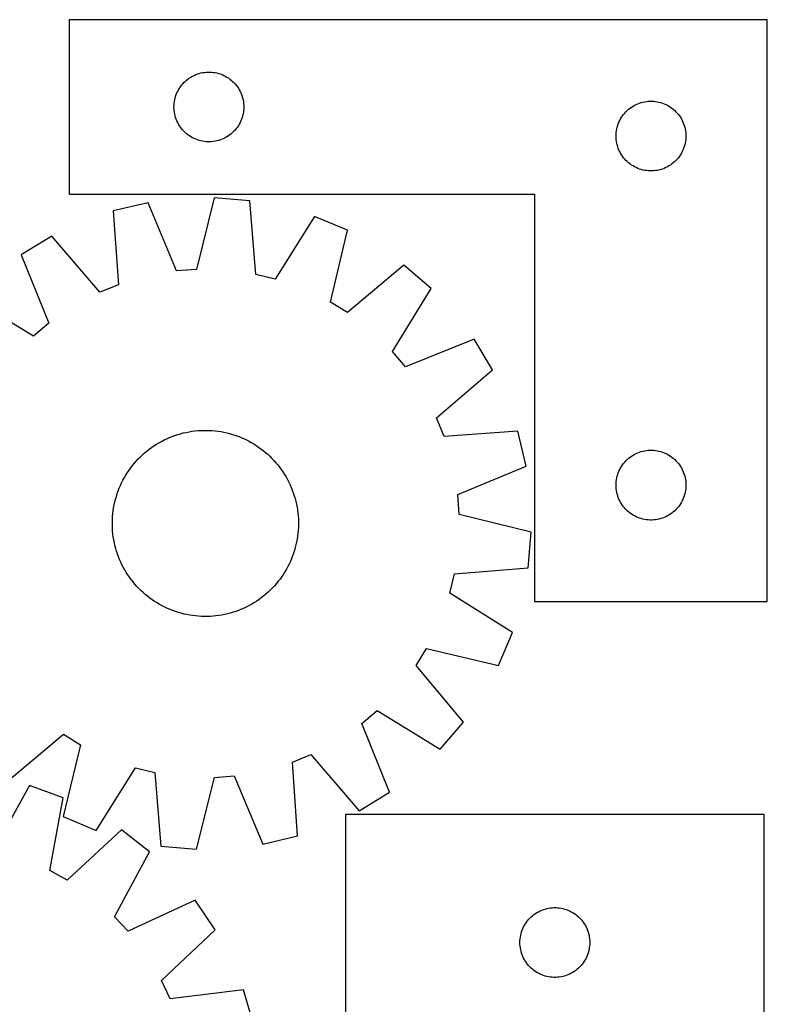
# Model space of a CAD drawing. Header units: millimetres. Extents: x 7 to 1493, y 7 to 2993.
# Tile 12 of 12: x 1172 to 1493, y 2570 to 2993. Entities that reach past the tile are written whole.
import ezdxf

# ---------------------------------------------------------------- set-up
doc = ezdxf.new("R2010")
doc.units = ezdxf.units.MM
doc.layers.add('CUT', color=7, linetype='CONTINUOUS', true_color=0x000000)

msp = doc.modelspace()

# ---------------------------------------------------------------- linework, layer by layer
at = {"layer": 'CUT'}
for p, q in [((1493.443446, 2993.459508), (1193.443446, 2993.459508)), ((1193.443446, 2993.459508), (1193.443446, 2918.459508)), ((1493.443446, 2743.459508), (1493.443446, 2993.459508)), ((1248.515311, 2970.126847), (1249.251162, 2970.361756)), ((1249.251162, 2970.361756), (1249.99813, 2970.558474)), ((1249.99813, 2970.558474), (1250.754235, 2970.716477)), ((1250.754235, 2970.716477), (1251.517471, 2970.835348)), ((1251.517471, 2970.835348), (1252.285815, 2970.914771)), ((1252.285815, 2970.914771), (1253.057228, 2970.954535)), ((1253.057228, 2970.954535), (1253.829665, 2970.954535)), ((1253.829665, 2970.954535), (1254.601078, 2970.914771)), ((1254.601078, 2970.914771), (1255.369422, 2970.835348)), ((1255.369422, 2970.835348), (1256.132658, 2970.716477)), ((1256.132658, 2970.716477), (1256.888763, 2970.558474)), ((1256.888763, 2970.558474), (1257.635731, 2970.361756)), ((1257.635731, 2970.361756), (1258.371582, 2970.126847)), ((1242.176468, 2965.86179), (1242.701164, 2966.428671)), ((1242.701164, 2966.428671), (1243.254346, 2966.967789)), ((1243.254346, 2966.967789), (1243.834549, 2967.477715)), ((1243.834549, 2967.477715), (1244.440232, 2967.957097)), ((1244.440232, 2967.957097), (1245.069791, 2968.404663)), ((1245.069791, 2968.404663), (1245.721554, 2968.819228)), ((1245.721554, 2968.819228), (1246.393795, 2969.19969)), ((1246.393795, 2969.19969), (1247.084731, 2969.545042)), ((1247.084731, 2969.545042), (1247.792528, 2969.854368)), ((1247.792528, 2969.854368), (1248.515311, 2970.126847)), ((1258.371582, 2970.126847), (1259.094365, 2969.854368)), ((1259.094365, 2969.854368), (1259.802162, 2969.545042)), ((1259.802162, 2969.545042), (1260.493098, 2969.19969)), ((1260.493098, 2969.19969), (1261.165339, 2968.819228)), ((1261.165339, 2968.819228), (1261.817102, 2968.404663)), ((1261.817102, 2968.404663), (1262.446661, 2967.957097)), ((1262.446661, 2967.957097), (1263.052344, 2967.477715)), ((1263.052344, 2967.477715), (1263.632547, 2966.967789)), ((1263.632547, 2966.967789), (1264.185729, 2966.428671)), ((1264.185729, 2966.428671), (1264.710425, 2965.86179)), ((1239.407694, 2961.25079), (1239.698693, 2961.966317)), ((1239.698693, 2961.966317), (1240.02614, 2962.665915)), ((1240.02614, 2962.665915), (1240.389168, 2963.347729)), ((1240.389168, 2963.347729), (1240.786813, 2964.009951)), ((1240.786813, 2964.009951), (1241.218021, 2964.650825)), ((1241.218021, 2964.650825), (1241.681649, 2965.26865)), ((1241.681649, 2965.26865), (1242.176468, 2965.86179)), ((1264.710425, 2965.86179), (1265.205244, 2965.26865)), ((1265.205244, 2965.26865), (1265.668872, 2964.650825)), ((1265.668872, 2964.650825), (1266.10008, 2964.009951)), ((1266.10008, 2964.009951), (1266.497725, 2963.347729)), ((1266.497725, 2963.347729), (1266.860753, 2962.665915)), ((1266.860753, 2962.665915), (1267.1882, 2961.966317)), ((1267.1882, 2961.966317), (1267.479199, 2961.25079)), ((1238.522948, 2957.501823), (1238.622128, 2958.267867)), ((1238.622128, 2958.267867), (1238.760611, 2959.027789)), ((1238.760611, 2959.027789), (1238.938031, 2959.779575)), ((1238.938031, 2959.779575), (1239.153916, 2960.521231)), ((1239.153916, 2960.521231), (1239.407694, 2961.25079)), ((1267.479199, 2961.25079), (1267.732977, 2960.521231)), ((1267.732977, 2960.521231), (1267.948862, 2959.779575)), ((1267.948862, 2959.779575), (1268.126282, 2959.027789)), ((1268.126282, 2959.027789), (1268.264765, 2958.267867)), ((1268.264765, 2958.267867), (1268.363945, 2957.501823)), ((1437.792528, 2957.354368), (1438.515311, 2957.626847)), ((1438.515311, 2957.626847), (1439.251162, 2957.861756)), ((1439.251162, 2957.861756), (1439.99813, 2958.058474)), ((1439.99813, 2958.058474), (1440.754235, 2958.216477)), ((1440.754235, 2958.216477), (1441.517471, 2958.335348)), ((1441.517471, 2958.335348), (1442.285815, 2958.414771)), ((1442.285815, 2958.414771), (1443.057228, 2958.454535)), ((1443.057228, 2958.454535), (1443.829665, 2958.454535)), ((1443.829665, 2958.454535), (1444.601078, 2958.414771)), ((1444.601078, 2958.414771), (1445.369422, 2958.335348)), ((1445.369422, 2958.335348), (1446.132658, 2958.216477)), ((1446.132658, 2958.216477), (1446.888763, 2958.058474)), ((1446.888763, 2958.058474), (1447.635731, 2957.861756)), ((1447.635731, 2957.861756), (1448.371582, 2957.626847)), ((1448.371582, 2957.626847), (1449.094365, 2957.354368)), ((1238.443446, 2955.959508), (1238.463335, 2956.73169)), ((1238.463335, 2955.187327), (1238.443446, 2955.959508)), ((1238.463335, 2956.73169), (1238.522948, 2957.501823)), ((1238.522948, 2954.417193), (1238.463335, 2955.187327)), ((1238.622128, 2953.65115), (1238.522948, 2954.417193)), ((1238.760611, 2952.891227), (1238.622128, 2953.65115)), ((1268.264765, 2953.65115), (1268.126282, 2952.891227)), ((1268.363945, 2954.417193), (1268.264765, 2953.65115)), ((1268.363945, 2957.501823), (1268.423558, 2956.73169)), ((1268.423558, 2955.187327), (1268.363945, 2954.417193)), ((1268.423558, 2956.73169), (1268.443446, 2955.959508)), ((1268.443446, 2955.959508), (1268.423558, 2955.187327)), ((1431.681649, 2952.76865), (1432.176468, 2953.36179)), ((1432.176468, 2953.36179), (1432.701164, 2953.928671)), ((1432.701164, 2953.928671), (1433.254346, 2954.467789)), ((1433.254346, 2954.467789), (1433.834549, 2954.977715)), ((1433.834549, 2954.977715), (1434.440232, 2955.457097)), ((1434.440232, 2955.457097), (1435.069791, 2955.904663)), ((1435.069791, 2955.904663), (1435.721554, 2956.319228)), ((1435.721554, 2956.319228), (1436.393795, 2956.69969)), ((1436.393795, 2956.69969), (1437.084731, 2957.045042)), ((1437.084731, 2957.045042), (1437.792528, 2957.354368)), ((1449.094365, 2957.354368), (1449.802162, 2957.045042)), ((1449.802162, 2957.045042), (1450.493098, 2956.69969)), ((1450.493098, 2956.69969), (1451.165339, 2956.319228)), ((1451.165339, 2956.319228), (1451.817102, 2955.904663)), ((1451.817102, 2955.904663), (1452.446661, 2955.457097)), ((1452.446661, 2955.457097), (1453.052344, 2954.977715)), ((1453.052344, 2954.977715), (1453.632547, 2954.467789)), ((1453.632547, 2954.467789), (1454.185729, 2953.928671)), ((1454.185729, 2953.928671), (1454.710425, 2953.36179)), ((1454.710425, 2953.36179), (1455.205244, 2952.76865)), ((1238.938031, 2952.139441), (1238.760611, 2952.891227)), ((1239.153916, 2951.397786), (1238.938031, 2952.139441)), ((1239.407694, 2950.668227), (1239.153916, 2951.397786)), ((1239.698693, 2949.9527), (1239.407694, 2950.668227)), ((1240.02614, 2949.253101), (1239.698693, 2949.9527)), ((1240.389168, 2948.571287), (1240.02614, 2949.253101)), ((1266.860753, 2949.253101), (1266.497725, 2948.571287)), ((1267.1882, 2949.9527), (1266.860753, 2949.253101)), ((1267.479199, 2950.668227), (1267.1882, 2949.9527)), ((1267.732977, 2951.397786), (1267.479199, 2950.668227)), ((1267.948862, 2952.139441), (1267.732977, 2951.397786)), ((1268.126282, 2952.891227), (1267.948862, 2952.139441)), ((1429.407694, 2948.75079), (1429.698693, 2949.466317)), ((1429.698693, 2949.466317), (1430.02614, 2950.165915)), ((1430.02614, 2950.165915), (1430.389168, 2950.847729)), ((1430.389168, 2950.847729), (1430.786813, 2951.509951)), ((1430.786813, 2951.509951), (1431.218021, 2952.150825)), ((1431.218021, 2952.150825), (1431.681649, 2952.76865)), ((1455.205244, 2952.76865), (1455.668872, 2952.150825)), ((1455.668872, 2952.150825), (1456.10008, 2951.509951)), ((1456.10008, 2951.509951), (1456.497725, 2950.847729)), ((1456.497725, 2950.847729), (1456.860753, 2950.165915)), ((1456.860753, 2950.165915), (1457.1882, 2949.466317)), ((1457.1882, 2949.466317), (1457.479199, 2948.75079)), ((1240.786813, 2947.909065), (1240.389168, 2948.571287)), ((1241.218021, 2947.268192), (1240.786813, 2947.909065)), ((1241.681649, 2946.650366), (1241.218021, 2947.268192)), ((1242.176468, 2946.057226), (1241.681649, 2946.650366)), ((1242.701164, 2945.490346), (1242.176468, 2946.057226)), ((1243.254346, 2944.951228), (1242.701164, 2945.490346)), ((1243.834549, 2944.441302), (1243.254346, 2944.951228)), ((1263.632547, 2944.951228), (1263.052344, 2944.441302)), ((1264.185729, 2945.490346), (1263.632547, 2944.951228)), ((1264.710425, 2946.057226), (1264.185729, 2945.490346)), ((1265.205244, 2946.650366), (1264.710425, 2946.057226)), ((1265.668872, 2947.268192), (1265.205244, 2946.650366)), ((1266.10008, 2947.909065), (1265.668872, 2947.268192)), ((1266.497725, 2948.571287), (1266.10008, 2947.909065)), ((1428.463335, 2944.23169), (1428.522948, 2945.001823)), ((1428.522948, 2945.001823), (1428.622128, 2945.767867)), ((1428.622128, 2945.767867), (1428.760611, 2946.527789)), ((1428.760611, 2946.527789), (1428.938031, 2947.279575)), ((1428.938031, 2947.279575), (1429.153916, 2948.021231)), ((1429.153916, 2948.021231), (1429.407694, 2948.75079)), ((1457.479199, 2948.75079), (1457.732977, 2948.021231)), ((1457.732977, 2948.021231), (1457.948862, 2947.279575)), ((1457.948862, 2947.279575), (1458.126282, 2946.527789)), ((1458.126282, 2946.527789), (1458.264765, 2945.767867)), ((1458.264765, 2945.767867), (1458.363945, 2945.001823)), ((1458.363945, 2945.001823), (1458.423558, 2944.23169)), ((1244.440232, 2943.96192), (1243.834549, 2944.441302)), ((1245.069791, 2943.514353), (1244.440232, 2943.96192)), ((1245.721554, 2943.099789), (1245.069791, 2943.514353)), ((1246.393795, 2942.719326), (1245.721554, 2943.099789)), ((1247.084731, 2942.373974), (1246.393795, 2942.719326)), ((1247.792528, 2942.064649), (1247.084731, 2942.373974)), ((1248.515311, 2941.79217), (1247.792528, 2942.064649)), ((1249.251162, 2941.55726), (1248.515311, 2941.79217)), ((1249.99813, 2941.360543), (1249.251162, 2941.55726)), ((1250.754235, 2941.202539), (1249.99813, 2941.360543)), ((1251.517471, 2941.083668), (1250.754235, 2941.202539)), ((1252.285815, 2941.004245), (1251.517471, 2941.083668)), ((1253.057228, 2940.964481), (1252.285815, 2941.004245)), ((1253.829665, 2940.964481), (1253.057228, 2940.964481)), ((1254.601078, 2941.004245), (1253.829665, 2940.964481)), ((1255.369422, 2941.083668), (1254.601078, 2941.004245)), ((1256.132658, 2941.202539), (1255.369422, 2941.083668)), ((1256.888763, 2941.360543), (1256.132658, 2941.202539)), ((1257.635731, 2941.55726), (1256.888763, 2941.360543)), ((1258.371582, 2941.79217), (1257.635731, 2941.55726)), ((1259.094365, 2942.064649), (1258.371582, 2941.79217)), ((1259.802162, 2942.373974), (1259.094365, 2942.064649)), ((1260.493098, 2942.719326), (1259.802162, 2942.373974)), ((1261.165339, 2943.099789), (1260.493098, 2942.719326)), ((1261.817102, 2943.514353), (1261.165339, 2943.099789)), ((1262.446661, 2943.96192), (1261.817102, 2943.514353)), ((1263.052344, 2944.441302), (1262.446661, 2943.96192)), ((1428.443446, 2943.459508), (1428.463335, 2944.23169)), ((1428.463335, 2942.687327), (1428.443446, 2943.459508)), ((1428.522948, 2941.917193), (1428.463335, 2942.687327)), ((1428.622128, 2941.15115), (1428.522948, 2941.917193)), ((1428.760611, 2940.391227), (1428.622128, 2941.15115)), ((1458.264765, 2941.15115), (1458.126282, 2940.391227)), ((1458.363945, 2941.917193), (1458.264765, 2941.15115)), ((1458.423558, 2942.687327), (1458.363945, 2941.917193)), ((1458.423558, 2944.23169), (1458.443446, 2943.459508)), ((1458.443446, 2943.459508), (1458.423558, 2942.687327)), ((1428.938031, 2939.639441), (1428.760611, 2940.391227)), ((1429.153916, 2938.897786), (1428.938031, 2939.639441)), ((1429.407694, 2938.168227), (1429.153916, 2938.897786)), ((1429.698693, 2937.4527), (1429.407694, 2938.168227)), ((1430.02614, 2936.753101), (1429.698693, 2937.4527)), ((1430.389168, 2936.071287), (1430.02614, 2936.753101)), ((1456.860753, 2936.753101), (1456.497725, 2936.071287)), ((1457.1882, 2937.4527), (1456.860753, 2936.753101)), ((1457.479199, 2938.168227), (1457.1882, 2937.4527)), ((1457.732977, 2938.897786), (1457.479199, 2938.168227)), ((1457.948862, 2939.639441), (1457.732977, 2938.897786)), ((1458.126282, 2940.391227), (1457.948862, 2939.639441)), ((1430.786813, 2935.409065), (1430.389168, 2936.071287)), ((1431.218021, 2934.768192), (1430.786813, 2935.409065)), ((1431.681649, 2934.150366), (1431.218021, 2934.768192)), ((1432.176468, 2933.557226), (1431.681649, 2934.150366)), ((1432.701164, 2932.990346), (1432.176468, 2933.557226)), ((1433.254346, 2932.451228), (1432.701164, 2932.990346)), ((1433.834549, 2931.941302), (1433.254346, 2932.451228)), ((1453.632547, 2932.451228), (1453.052344, 2931.941302)), ((1454.185729, 2932.990346), (1453.632547, 2932.451228)), ((1454.710425, 2933.557226), (1454.185729, 2932.990346)), ((1455.205244, 2934.150366), (1454.710425, 2933.557226)), ((1455.668872, 2934.768192), (1455.205244, 2934.150366)), ((1456.10008, 2935.409065), (1455.668872, 2934.768192)), ((1456.497725, 2936.071287), (1456.10008, 2935.409065)), ((1434.440232, 2931.46192), (1433.834549, 2931.941302)), ((1435.069791, 2931.014353), (1434.440232, 2931.46192)), ((1435.721554, 2930.599789), (1435.069791, 2931.014353)), ((1436.393795, 2930.219326), (1435.721554, 2930.599789)), ((1437.084731, 2929.873974), (1436.393795, 2930.219326)), ((1437.792528, 2929.564649), (1437.084731, 2929.873974)), ((1438.515311, 2929.29217), (1437.792528, 2929.564649)), ((1439.251162, 2929.05726), (1438.515311, 2929.29217)), ((1439.99813, 2928.860543), (1439.251162, 2929.05726)), ((1440.754235, 2928.702539), (1439.99813, 2928.860543)), ((1441.517471, 2928.583668), (1440.754235, 2928.702539)), ((1442.285815, 2928.504245), (1441.517471, 2928.583668)), ((1443.057228, 2928.464481), (1442.285815, 2928.504245)), ((1443.829665, 2928.464481), (1443.057228, 2928.464481)), ((1444.601078, 2928.504245), (1443.829665, 2928.464481)), ((1445.369422, 2928.583668), (1444.601078, 2928.504245)), ((1446.132658, 2928.702539), (1445.369422, 2928.583668)), ((1446.888763, 2928.860543), (1446.132658, 2928.702539)), ((1447.635731, 2929.05726), (1446.888763, 2928.860543)), ((1448.371582, 2929.29217), (1447.635731, 2929.05726)), ((1449.094365, 2929.564649), (1448.371582, 2929.29217)), ((1449.802162, 2929.873974), (1449.094365, 2929.564649)), ((1450.493098, 2930.219326), (1449.802162, 2929.873974)), ((1451.165339, 2930.599789), (1450.493098, 2930.219326)), ((1451.817102, 2931.014353), (1451.165339, 2930.599789)), ((1452.446661, 2931.46192), (1451.817102, 2931.014353)), ((1453.052344, 2931.941302), (1452.446661, 2931.46192)), ((1193.443446, 2918.459508), (1393.443446, 2918.459508)), ((1255.75932, 2916.944051), (1248.05943, 2886.127068)), ((1271.093357, 2915.679994), (1255.75932, 2916.944051)), ((1273.642819, 2884.018108), (1271.093357, 2915.679994)), ((1393.443446, 2918.459508), (1393.443446, 2743.459508)), ((1227.300339, 2914.810456), (1212.326188, 2911.274167)), ((1212.326188, 2911.274167), (1214.526129, 2879.586078)), ((1239.509082, 2885.486041), (1227.300339, 2914.810456)), ((1298.818774, 2908.914854), (1281.972772, 2881.985559)), ((1313.011695, 2902.974187), (1298.818774, 2908.914854)), ((1305.652317, 2872.074117), (1313.011695, 2902.974187)), ((1185.919405, 2900.450689), (1172.770914, 2892.460212)), ((1206.592353, 2876.334222), (1185.919405, 2900.450689)), ((1172.770914, 2892.460212), (1184.655341, 2863.002867)), ((1248.05943, 2886.127068), (1239.509082, 2885.486041)), ((1337.28959, 2887.972532), (1312.94648, 2867.56695)), ((1348.952093, 2877.936767), (1337.28959, 2887.972532)), ((1281.972772, 2881.985559), (1273.642819, 2884.018108)), ((1214.526129, 2879.586078), (1206.592353, 2876.334222)), ((1332.404261, 2850.823228), (1348.952093, 2877.936767)), ((1178.11475, 2857.458497), (1151.001211, 2874.006328)), ((1312.94648, 2867.56695), (1305.652317, 2872.074117)), ((1184.655341, 2863.002867), (1178.11475, 2857.458497)), ((1367.405976, 2856.167064), (1337.948632, 2844.282637)), ((1375.396454, 2843.018573), (1367.405976, 2856.167064)), ((1337.948632, 2844.282637), (1332.404261, 2850.823228)), ((1351.279987, 2822.345625), (1375.396454, 2843.018573)), ((1354.531843, 2814.411849), (1351.279987, 2822.345625)), ((1235.330326, 2813.383695), (1236.481485, 2813.887521)), ((1236.481485, 2813.887521), (1237.647901, 2814.35494)), ((1237.647901, 2814.35494), (1238.828423, 2814.78549)), ((1238.828423, 2814.78549), (1240.021887, 2815.178746)), ((1240.021887, 2815.178746), (1241.227115, 2815.534321)), ((1241.227115, 2815.534321), (1242.442916, 2815.851864)), ((1242.442916, 2815.851864), (1243.668092, 2816.13106)), ((1243.668092, 2816.13106), (1244.901433, 2816.371635)), ((1244.901433, 2816.371635), (1246.141723, 2816.573351)), ((1246.141723, 2816.573351), (1247.387736, 2816.736009)), ((1247.387736, 2816.736009), (1248.638244, 2816.859449)), ((1248.638244, 2816.859449), (1249.892012, 2816.943548)), ((1249.892012, 2816.943548), (1251.147803, 2816.988224)), ((1251.147803, 2816.988224), (1252.404377, 2816.993433)), ((1252.404377, 2816.993433), (1253.660495, 2816.959169)), ((1253.660495, 2816.959169), (1254.914918, 2816.885466)), ((1254.914918, 2816.885466), (1256.166406, 2816.772397)), ((1256.166406, 2816.772397), (1257.413724, 2816.620074)), ((1257.413724, 2816.620074), (1258.655643, 2816.428647)), ((1258.655643, 2816.428647), (1259.890937, 2816.198305)), ((1259.890937, 2816.198305), (1261.118385, 2815.929275)), ((1261.118385, 2815.929275), (1262.336777, 2815.621823)), ((1262.336777, 2815.621823), (1263.544911, 2815.276251)), ((1263.544911, 2815.276251), (1264.741594, 2814.892902)), ((1264.741594, 2814.892902), (1265.925645, 2814.472153)), ((1265.925645, 2814.472153), (1267.095896, 2814.01442)), ((1267.095896, 2814.01442), (1268.251192, 2813.520154)), ((1386.219932, 2816.61179), (1354.531843, 2814.411849)), ((1389.756221, 2801.637639), (1386.219932, 2816.61179)), ((1227.792679, 2808.883667), (1228.806208, 2809.626477)), ((1228.806208, 2809.626477), (1229.842569, 2810.337085)), ((1229.842569, 2810.337085), (1230.900739, 2811.014789)), ((1230.900739, 2811.014789), (1231.979674, 2811.658921)), ((1231.979674, 2811.658921), (1233.07831, 2812.268845)), ((1233.07831, 2812.268845), (1234.195561, 2812.843958)), ((1234.195561, 2812.843958), (1235.330326, 2813.383695)), ((1268.251192, 2813.520154), (1269.390392, 2812.989844)), ((1269.390392, 2812.989844), (1270.512373, 2812.424012)), ((1270.512373, 2812.424012), (1271.616027, 2811.823217)), ((1271.616027, 2811.823217), (1272.700265, 2811.188051)), ((1272.700265, 2811.188051), (1273.764017, 2810.519143)), ((1273.764017, 2810.519143), (1274.806233, 2809.817151)), ((1274.806233, 2809.817151), (1275.825885, 2809.082769)), ((1223.101683, 2804.713313), (1223.986532, 2805.605528)), ((1223.986532, 2805.605528), (1224.89897, 2806.46951)), ((1224.89897, 2806.46951), (1225.838096, 2807.304404)), ((1225.838096, 2807.304404), (1226.802983, 2808.109388)), ((1226.802983, 2808.109388), (1227.792679, 2808.883667)), ((1275.825885, 2809.082769), (1276.821966, 2808.316721)), ((1276.821966, 2808.316721), (1277.793493, 2807.519764)), ((1277.793493, 2807.519764), (1278.739508, 2806.692683)), ((1278.739508, 2806.692683), (1279.659077, 2805.836295)), ((1279.659077, 2805.836295), (1280.551293, 2804.951446)), ((1433.834549, 2804.977715), (1434.440232, 2805.457097)), ((1434.440232, 2805.457097), (1435.069791, 2805.904663)), ((1435.069791, 2805.904663), (1435.721554, 2806.319228)), ((1435.721554, 2806.319228), (1436.393795, 2806.69969)), ((1436.393795, 2806.69969), (1437.084731, 2807.045042)), ((1437.084731, 2807.045042), (1437.792528, 2807.354368)), ((1437.792528, 2807.354368), (1438.515311, 2807.626847)), ((1438.515311, 2807.626847), (1439.251162, 2807.861756)), ((1439.251162, 2807.861756), (1439.99813, 2808.058474)), ((1439.99813, 2808.058474), (1440.754235, 2808.216477)), ((1440.754235, 2808.216477), (1441.517471, 2808.335348)), ((1441.517471, 2808.335348), (1442.285815, 2808.414771)), ((1442.285815, 2808.414771), (1443.057228, 2808.454535)), ((1443.057228, 2808.454535), (1443.829665, 2808.454535)), ((1443.829665, 2808.454535), (1444.601078, 2808.414771)), ((1444.601078, 2808.414771), (1445.369422, 2808.335348)), ((1445.369422, 2808.335348), (1446.132658, 2808.216477)), ((1446.132658, 2808.216477), (1446.888763, 2808.058474)), ((1446.888763, 2808.058474), (1447.635731, 2807.861756)), ((1447.635731, 2807.861756), (1448.371582, 2807.626847)), ((1448.371582, 2807.626847), (1449.094365, 2807.354368)), ((1449.094365, 2807.354368), (1449.802162, 2807.045042)), ((1449.802162, 2807.045042), (1450.493098, 2806.69969)), ((1450.493098, 2806.69969), (1451.165339, 2806.319228)), ((1451.165339, 2806.319228), (1451.817102, 2805.904663)), ((1451.817102, 2805.904663), (1452.446661, 2805.457097)), ((1452.446661, 2805.457097), (1453.052344, 2804.977715)), ((1219.855209, 2800.88012), (1220.621257, 2801.876201)), ((1220.621257, 2801.876201), (1221.418214, 2802.847729)), ((1221.418214, 2802.847729), (1222.245295, 2803.793744)), ((1222.245295, 2803.793744), (1223.101683, 2804.713313)), ((1280.551293, 2804.951446), (1281.415274, 2804.039008)), ((1281.415274, 2804.039008), (1282.250169, 2803.099882)), ((1282.250169, 2803.099882), (1283.055153, 2802.134995)), ((1283.055153, 2802.134995), (1283.829432, 2801.145299)), ((1283.829432, 2801.145299), (1284.572242, 2800.13177)), ((1360.431805, 2789.428896), (1389.756221, 2801.637639)), ((1430.389168, 2800.847729), (1430.786813, 2801.509951)), ((1430.786813, 2801.509951), (1431.218021, 2802.150825)), ((1431.218021, 2802.150825), (1431.681649, 2802.76865)), ((1431.681649, 2802.76865), (1432.176468, 2803.36179)), ((1432.176468, 2803.36179), (1432.701164, 2803.928671)), ((1432.701164, 2803.928671), (1433.254346, 2804.467789)), ((1433.254346, 2804.467789), (1433.834549, 2804.977715)), ((1453.052344, 2804.977715), (1453.632547, 2804.467789)), ((1453.632547, 2804.467789), (1454.185729, 2803.928671)), ((1454.185729, 2803.928671), (1454.710425, 2803.36179)), ((1454.710425, 2803.36179), (1455.205244, 2802.76865)), ((1455.205244, 2802.76865), (1455.668872, 2802.150825)), ((1455.668872, 2802.150825), (1456.10008, 2801.509951)), ((1456.10008, 2801.509951), (1456.497725, 2800.847729)), ((1217.114761, 2796.670263), (1217.749927, 2797.7545)), ((1217.749927, 2797.7545), (1218.418835, 2798.818252)), ((1218.418835, 2798.818252), (1219.120827, 2799.860468)), ((1219.120827, 2799.860468), (1219.855209, 2800.88012)), ((1284.572242, 2800.13177), (1285.28285, 2799.095409)), ((1285.28285, 2799.095409), (1285.960554, 2798.037239)), ((1285.960554, 2798.037239), (1286.604685, 2796.958304)), ((1286.604685, 2796.958304), (1287.214609, 2795.859668)), ((1428.760611, 2796.527789), (1428.938031, 2797.279575)), ((1428.938031, 2797.279575), (1429.153916, 2798.021231)), ((1429.153916, 2798.021231), (1429.407694, 2798.75079)), ((1429.407694, 2798.75079), (1429.698693, 2799.466317)), ((1429.698693, 2799.466317), (1430.02614, 2800.165915)), ((1430.02614, 2800.165915), (1430.389168, 2800.847729)), ((1456.497725, 2800.847729), (1456.860753, 2800.165915)), ((1456.860753, 2800.165915), (1457.1882, 2799.466317)), ((1457.1882, 2799.466317), (1457.479199, 2798.75079)), ((1457.479199, 2798.75079), (1457.732977, 2798.021231)), ((1457.732977, 2798.021231), (1457.948862, 2797.279575)), ((1457.948862, 2797.279575), (1458.126282, 2796.527789)), ((1214.923558, 2792.150132), (1215.417824, 2793.305427)), ((1215.417824, 2793.305427), (1215.948134, 2794.444628)), ((1215.948134, 2794.444628), (1216.513966, 2795.566609)), ((1216.513966, 2795.566609), (1217.114761, 2796.670263)), ((1287.214609, 2795.859668), (1287.789723, 2794.742417)), ((1287.789723, 2794.742417), (1288.329459, 2793.607652)), ((1288.329459, 2793.607652), (1288.833286, 2792.456493)), ((1428.443446, 2793.459508), (1428.463335, 2794.23169)), ((1428.463335, 2792.687327), (1428.443446, 2793.459508)), ((1428.463335, 2794.23169), (1428.522948, 2795.001823)), ((1428.522948, 2791.917193), (1428.463335, 2792.687327)), ((1428.522948, 2795.001823), (1428.622128, 2795.767867)), ((1428.622128, 2795.767867), (1428.760611, 2796.527789)), ((1458.126282, 2796.527789), (1458.264765, 2795.767867)), ((1458.264765, 2795.767867), (1458.363945, 2795.001823)), ((1458.363945, 2795.001823), (1458.423558, 2794.23169)), ((1458.423558, 2792.687327), (1458.363945, 2791.917193)), ((1458.423558, 2794.23169), (1458.443446, 2793.459508)), ((1458.443446, 2793.459508), (1458.423558, 2792.687327)), ((1213.316155, 2787.391013), (1213.661727, 2788.599146)), ((1213.661727, 2788.599146), (1214.045076, 2789.795829)), ((1214.045076, 2789.795829), (1214.465825, 2790.979881)), ((1214.465825, 2790.979881), (1214.923558, 2792.150132)), ((1288.833286, 2792.456493), (1289.300704, 2791.290077)), ((1289.300704, 2791.290077), (1289.731254, 2790.109555)), ((1289.731254, 2790.109555), (1290.124511, 2788.916091)), ((1290.124511, 2788.916091), (1290.480086, 2787.710863)), ((1361.072832, 2780.878548), (1360.431805, 2789.428896)), ((1428.622128, 2791.15115), (1428.522948, 2791.917193)), ((1428.760611, 2790.391227), (1428.622128, 2791.15115)), ((1428.938031, 2789.639441), (1428.760611, 2790.391227)), ((1429.153916, 2788.897786), (1428.938031, 2789.639441)), ((1429.407694, 2788.168227), (1429.153916, 2788.897786)), ((1457.732977, 2788.897786), (1457.479199, 2788.168227)), ((1457.948862, 2789.639441), (1457.732977, 2788.897786)), ((1458.126282, 2790.391227), (1457.948862, 2789.639441)), ((1458.264765, 2791.15115), (1458.126282, 2790.391227)), ((1458.363945, 2791.917193), (1458.264765, 2791.15115)), ((1212.509331, 2783.709879), (1212.739673, 2784.945172)), ((1212.739673, 2784.945172), (1213.008703, 2786.17262)), ((1213.008703, 2786.17262), (1213.316155, 2787.391013)), ((1290.480086, 2787.710863), (1290.797628, 2786.495062)), ((1290.797628, 2786.495062), (1291.076825, 2785.269886)), ((1291.076825, 2785.269886), (1291.3174, 2784.036545)), ((1429.698693, 2787.4527), (1429.407694, 2788.168227)), ((1430.02614, 2786.753101), (1429.698693, 2787.4527)), ((1430.389168, 2786.071287), (1430.02614, 2786.753101)), ((1430.786813, 2785.409065), (1430.389168, 2786.071287)), ((1431.218021, 2784.768192), (1430.786813, 2785.409065)), ((1431.681649, 2784.150366), (1431.218021, 2784.768192)), ((1432.176468, 2783.557226), (1431.681649, 2784.150366)), ((1455.205244, 2784.150366), (1454.710425, 2783.557226)), ((1455.668872, 2784.768192), (1455.205244, 2784.150366)), ((1456.10008, 2785.409065), (1455.668872, 2784.768192)), ((1456.497725, 2786.071287), (1456.10008, 2785.409065)), ((1456.860753, 2786.753101), (1456.497725, 2786.071287)), ((1457.1882, 2787.4527), (1456.860753, 2786.753101)), ((1457.479199, 2788.168227), (1457.1882, 2787.4527)), ((1211.978809, 2778.714731), (1212.052512, 2779.969153)), ((1212.052512, 2779.969153), (1212.165581, 2781.220641)), ((1212.165581, 2781.220641), (1212.317904, 2782.46796)), ((1212.317904, 2782.46796), (1212.509331, 2783.709879)), ((1291.3174, 2784.036545), (1291.519116, 2782.796255)), ((1291.519116, 2782.796255), (1291.681774, 2781.550242)), ((1291.681774, 2781.550242), (1291.805213, 2780.299734)), ((1291.805213, 2780.299734), (1291.889313, 2779.045966)), ((1391.889816, 2773.178658), (1361.072832, 2780.878548)), ((1432.701164, 2782.990346), (1432.176468, 2783.557226)), ((1433.254346, 2782.451228), (1432.701164, 2782.990346)), ((1433.834549, 2781.941302), (1433.254346, 2782.451228)), ((1434.440232, 2781.46192), (1433.834549, 2781.941302)), ((1435.069791, 2781.014353), (1434.440232, 2781.46192)), ((1435.721554, 2780.599789), (1435.069791, 2781.014353)), ((1436.393795, 2780.219326), (1435.721554, 2780.599789)), ((1437.084731, 2779.873974), (1436.393795, 2780.219326)), ((1437.792528, 2779.564649), (1437.084731, 2779.873974)), ((1449.802162, 2779.873974), (1449.094365, 2779.564649)), ((1450.493098, 2780.219326), (1449.802162, 2779.873974)), ((1451.165339, 2780.599789), (1450.493098, 2780.219326)), ((1451.817102, 2781.014353), (1451.165339, 2780.599789)), ((1452.446661, 2781.46192), (1451.817102, 2781.014353)), ((1453.052344, 2781.941302), (1452.446661, 2781.46192)), ((1453.632547, 2782.451228), (1453.052344, 2781.941302)), ((1454.185729, 2782.990346), (1453.632547, 2782.451228)), ((1454.710425, 2783.557226), (1454.185729, 2782.990346)), ((1211.944545, 2777.458613), (1211.978809, 2778.714731)), ((1211.949754, 2776.202038), (1211.944545, 2777.458613)), ((1211.99443, 2774.946247), (1211.949754, 2776.202038)), ((1291.889313, 2779.045966), (1291.933989, 2777.790175)), ((1291.939197, 2776.533601), (1291.904933, 2775.277483)), ((1291.933989, 2777.790175), (1291.939197, 2776.533601)), ((1438.515311, 2779.29217), (1437.792528, 2779.564649)), ((1439.251162, 2779.05726), (1438.515311, 2779.29217)), ((1439.99813, 2778.860543), (1439.251162, 2779.05726)), ((1440.754235, 2778.702539), (1439.99813, 2778.860543)), ((1441.517471, 2778.583668), (1440.754235, 2778.702539)), ((1442.285815, 2778.504245), (1441.517471, 2778.583668)), ((1443.057228, 2778.464481), (1442.285815, 2778.504245)), ((1443.829665, 2778.464481), (1443.057228, 2778.464481)), ((1444.601078, 2778.504245), (1443.829665, 2778.464481)), ((1445.369422, 2778.583668), (1444.601078, 2778.504245)), ((1446.132658, 2778.702539), (1445.369422, 2778.583668)), ((1446.888763, 2778.860543), (1446.132658, 2778.702539)), ((1447.635731, 2779.05726), (1446.888763, 2778.860543)), ((1448.371582, 2779.29217), (1447.635731, 2779.05726)), ((1449.094365, 2779.564649), (1448.371582, 2779.29217)), ((1212.078529, 2773.692479), (1211.99443, 2774.946247)), ((1212.201969, 2772.441971), (1212.078529, 2773.692479)), ((1212.364627, 2771.195958), (1212.201969, 2772.441971)), ((1291.565839, 2771.524254), (1291.374412, 2770.282335)), ((1291.718162, 2772.771572), (1291.565839, 2771.524254)), ((1291.831231, 2774.02306), (1291.718162, 2772.771572)), ((1291.904933, 2775.277483), (1291.831231, 2774.02306)), ((1390.625759, 2757.844621), (1391.889816, 2773.178658)), ((1212.566343, 2769.955669), (1212.364627, 2771.195958)), ((1212.806918, 2768.722328), (1212.566343, 2769.955669)), ((1213.086114, 2767.497152), (1212.806918, 2768.722328)), ((1213.403657, 2766.28135), (1213.086114, 2767.497152)), ((1290.87504, 2767.819593), (1290.567587, 2766.601201)), ((1291.14407, 2769.047041), (1290.87504, 2767.819593)), ((1291.374412, 2770.282335), (1291.14407, 2769.047041)), ((1213.759232, 2765.076123), (1213.403657, 2766.28135)), ((1214.152488, 2763.882659), (1213.759232, 2765.076123)), ((1214.583038, 2762.702136), (1214.152488, 2763.882659)), ((1289.417918, 2763.012333), (1288.960185, 2761.842082)), ((1289.838667, 2764.196384), (1289.417918, 2763.012333)), ((1290.222016, 2765.393067), (1289.838667, 2764.196384)), ((1290.567587, 2766.601201), (1290.222016, 2765.393067)), ((1215.050457, 2761.53572), (1214.583038, 2762.702136)), ((1215.554283, 2760.384561), (1215.050457, 2761.53572)), ((1216.09402, 2759.249796), (1215.554283, 2760.384561)), ((1216.669133, 2758.132545), (1216.09402, 2759.249796)), ((1287.935608, 2759.547586), (1287.369776, 2758.425605)), ((1288.465919, 2760.686786), (1287.935608, 2759.547586)), ((1288.960185, 2761.842082), (1288.465919, 2760.686786)), ((1217.279057, 2757.03391), (1216.669133, 2758.132545)), ((1217.923189, 2755.954974), (1217.279057, 2757.03391)), ((1218.600893, 2754.896804), (1217.923189, 2755.954974)), ((1219.311501, 2753.860443), (1218.600893, 2754.896804)), ((1285.464908, 2755.173961), (1284.762916, 2754.131745)), ((1286.133816, 2756.237713), (1285.464908, 2755.173961)), ((1286.768981, 2757.321951), (1286.133816, 2756.237713)), ((1287.369776, 2758.425605), (1286.768981, 2757.321951)), ((1356.931323, 2746.965206), (1358.963873, 2755.295159)), ((1358.963873, 2755.295159), (1390.625759, 2757.844621)), ((1220.054311, 2752.846915), (1219.311501, 2753.860443)), ((1220.82859, 2751.857219), (1220.054311, 2752.846915)), ((1221.633574, 2750.892331), (1220.82859, 2751.857219)), ((1222.468468, 2749.953205), (1221.633574, 2750.892331)), ((1282.465528, 2751.144485), (1281.638448, 2750.19847)), ((1283.262486, 2752.116012), (1282.465528, 2751.144485)), ((1284.028534, 2753.112093), (1283.262486, 2752.116012)), ((1284.762916, 2754.131745), (1284.028534, 2753.112093)), ((1223.33245, 2749.040767), (1222.468468, 2749.953205)), ((1224.224665, 2748.155918), (1223.33245, 2749.040767)), ((1225.144234, 2747.29953), (1224.224665, 2748.155918)), ((1226.090249, 2746.47245), (1225.144234, 2747.29953)), ((1227.061777, 2745.675492), (1226.090249, 2746.47245)), ((1278.045647, 2746.687809), (1277.080759, 2745.882825)), ((1278.984773, 2747.522704), (1278.045647, 2746.687809)), ((1279.897211, 2748.386685), (1278.984773, 2747.522704)), ((1280.78206, 2749.278901), (1279.897211, 2748.386685)), ((1281.638448, 2750.19847), (1280.78206, 2749.278901)), ((1383.860619, 2730.119204), (1356.931323, 2746.965206)), ((1228.057858, 2744.909444), (1227.061777, 2745.675492)), ((1229.07751, 2744.175062), (1228.057858, 2744.909444)), ((1230.119726, 2743.47307), (1229.07751, 2744.175062)), ((1231.183478, 2742.804162), (1230.119726, 2743.47307)), ((1232.267716, 2742.168997), (1231.183478, 2742.804162)), ((1233.371369, 2741.568202), (1232.267716, 2742.168997)), ((1271.904068, 2742.333293), (1270.805433, 2741.723369)), ((1272.983004, 2742.977424), (1271.904068, 2742.333293)), ((1274.041174, 2743.655128), (1272.983004, 2742.977424)), ((1275.077535, 2744.365736), (1274.041174, 2743.655128)), ((1276.091063, 2745.108546), (1275.077535, 2744.365736)), ((1277.080759, 2745.882825), (1276.091063, 2745.108546)), ((1393.443446, 2743.459508), (1493.443446, 2743.459508)), ((1234.49335, 2741.00237), (1233.371369, 2741.568202)), ((1235.632551, 2740.472059), (1234.49335, 2741.00237)), ((1236.787846, 2739.977793), (1235.632551, 2740.472059)), ((1237.958097, 2739.52006), (1236.787846, 2739.977793)), ((1239.142149, 2739.099311), (1237.958097, 2739.52006)), ((1240.338832, 2738.715962), (1239.142149, 2739.099311)), ((1241.546965, 2738.370391), (1240.338832, 2738.715962)), ((1242.765358, 2738.062938), (1241.546965, 2738.370391)), ((1243.992806, 2737.793908), (1242.765358, 2738.062938)), ((1245.228099, 2737.563566), (1243.992806, 2737.793908)), ((1246.470018, 2737.372139), (1245.228099, 2737.563566)), ((1258.982309, 2737.620578), (1257.74202, 2737.418862)), ((1260.21565, 2737.861153), (1258.982309, 2737.620578)), ((1261.440826, 2738.14035), (1260.21565, 2737.861153)), ((1262.656628, 2738.457892), (1261.440826, 2738.14035)), ((1263.861855, 2738.813467), (1262.656628, 2738.457892)), ((1265.055319, 2739.206724), (1263.861855, 2738.813467)), ((1266.235842, 2739.637274), (1265.055319, 2739.206724)), ((1267.402258, 2740.104692), (1266.235842, 2739.637274)), ((1268.553417, 2740.608519), (1267.402258, 2740.104692)), ((1269.688182, 2741.148255), (1268.553417, 2740.608519)), ((1270.805433, 2741.723369), (1269.688182, 2741.148255)), ((1247.717337, 2737.219816), (1246.470018, 2737.372139)), ((1248.968825, 2737.106747), (1247.717337, 2737.219816)), ((1250.223247, 2737.033045), (1248.968825, 2737.106747)), ((1251.479365, 2736.998781), (1250.223247, 2737.033045)), ((1252.73594, 2737.003989), (1251.479365, 2736.998781)), ((1253.991731, 2737.048665), (1252.73594, 2737.003989)), ((1255.245499, 2737.132765), (1253.991731, 2737.048665)), ((1256.496007, 2737.256204), (1255.245499, 2737.132765)), ((1257.74202, 2737.418862), (1256.496007, 2737.256204)), ((1377.919951, 2715.926283), (1383.860619, 2730.119204)), ((1342.512715, 2715.991498), (1347.019882, 2723.285661)), ((1347.019882, 2723.285661), (1377.919951, 2715.926283)), ((1362.918297, 2691.648388), (1342.512715, 2715.991498)), ((1319.228402, 2690.989346), (1325.768992, 2696.533717)), ((1325.768992, 2696.533717), (1352.882532, 2679.985885)), ((1352.882532, 2679.985885), (1362.918297, 2691.648388)), ((1331.112828, 2661.532002), (1319.228402, 2690.989346)), ((1166.594153, 2666.019681), (1190.937263, 2686.425263)), ((1190.937263, 2686.425263), (1198.231426, 2681.918096)), ((1198.231426, 2681.918096), (1190.872048, 2651.018027)), ((1289.357614, 2674.406135), (1297.29139, 2677.657991)), ((1291.557555, 2642.718046), (1289.357614, 2674.406135)), ((1297.29139, 2677.657991), (1317.964337, 2653.541524)), ((1205.064969, 2645.077359), (1221.910971, 2672.006655)), ((1221.910971, 2672.006655), (1230.240923, 2669.974105)), ((1230.240923, 2669.974105), (1232.790385, 2638.312219)), ((1248.124423, 2637.048162), (1255.824312, 2667.865146)), ((1255.824312, 2667.865146), (1264.374661, 2668.506173)), ((1264.374661, 2668.506173), (1276.583404, 2639.181757)), ((1176.366157, 2664.342029), (1160.889615, 2636.603042)), ((1190.838722, 2659.119442), (1176.366157, 2664.342029)), ((1317.964337, 2653.541524), (1331.112828, 2661.532002)), ((1185.035718, 2627.88965), (1190.838722, 2659.119442)), ((1190.872048, 2651.018027), (1205.064969, 2645.077359)), ((1492.125142, 2651.899693), (1312.125142, 2651.899693)), ((1312.125142, 2651.899693), (1312.125142, 2541.899693)), ((1492.125142, 2541.899693), (1492.125142, 2651.899693)), ((1215.837288, 2645.35218), (1192.546404, 2623.75335)), ((1227.987647, 2635.912936), (1215.837288, 2645.35218)), ((1276.583404, 2639.181757), (1291.557555, 2642.718046)), ((1232.790385, 2638.312219), (1248.124423, 2637.048162)), ((1212.818126, 2608.004865), (1227.987647, 2635.912936)), ((1192.546404, 2623.75335), (1185.035718, 2627.88965)), ((1247.508378, 2615.09451), (1218.683026, 2601.750081)), ((1256.14717, 2602.362588), (1247.508378, 2615.09451)), ((1395.766426, 2610.485227), (1396.474224, 2610.794553)), ((1396.474224, 2610.794553), (1397.197006, 2611.067031)), ((1397.197006, 2611.067031), (1397.932858, 2611.301941)), ((1397.932858, 2611.301941), (1398.679826, 2611.498659)), ((1398.679826, 2611.498659), (1399.435931, 2611.656662)), ((1399.435931, 2611.656662), (1400.199167, 2611.775533)), ((1400.199167, 2611.775533), (1400.96751, 2611.854956)), ((1400.96751, 2611.854956), (1401.738923, 2611.89472)), ((1401.738923, 2611.89472), (1402.511361, 2611.89472)), ((1402.511361, 2611.89472), (1403.282774, 2611.854956)), ((1403.282774, 2611.854956), (1404.051117, 2611.775533)), ((1404.051117, 2611.775533), (1404.814354, 2611.656662)), ((1404.814354, 2611.656662), (1405.570458, 2611.498659)), ((1405.570458, 2611.498659), (1406.317427, 2611.301941)), ((1406.317427, 2611.301941), (1407.053278, 2611.067031)), ((1407.053278, 2611.067031), (1407.776061, 2610.794553)), ((1407.776061, 2610.794553), (1408.483858, 2610.485227)), ((1218.683026, 2601.750081), (1212.818126, 2608.004865)), ((1390.363345, 2606.208835), (1390.858163, 2606.801975)), ((1390.858163, 2606.801975), (1391.382859, 2607.368855)), ((1391.382859, 2607.368855), (1391.936042, 2607.907974)), ((1391.936042, 2607.907974), (1392.516244, 2608.4179)), ((1392.516244, 2608.4179), (1393.121928, 2608.897282)), ((1393.121928, 2608.897282), (1393.751486, 2609.344848)), ((1393.751486, 2609.344848), (1394.40325, 2609.759412)), ((1394.40325, 2609.759412), (1395.075491, 2610.139875)), ((1395.075491, 2610.139875), (1395.766426, 2610.485227)), ((1408.483858, 2610.485227), (1409.174793, 2610.139875)), ((1409.174793, 2610.139875), (1409.847034, 2609.759412)), ((1409.847034, 2609.759412), (1410.498798, 2609.344848)), ((1410.498798, 2609.344848), (1411.128356, 2608.897282)), ((1411.128356, 2608.897282), (1411.73404, 2608.4179)), ((1411.73404, 2608.4179), (1412.314242, 2607.907974)), ((1412.314242, 2607.907974), (1412.867425, 2607.368855)), ((1412.867425, 2607.368855), (1413.392121, 2606.801975)), ((1413.392121, 2606.801975), (1413.886939, 2606.208835)), ((1233.09603, 2580.508075), (1256.14717, 2602.362588)), ((1387.835611, 2601.461416), (1388.08939, 2602.190974)), ((1388.08939, 2602.190974), (1388.380389, 2602.906502)), ((1388.380389, 2602.906502), (1388.707836, 2603.6061)), ((1388.707836, 2603.6061), (1389.070864, 2604.287914)), ((1389.070864, 2604.287914), (1389.468509, 2604.950136)), ((1389.468509, 2604.950136), (1389.899717, 2605.59101)), ((1389.899717, 2605.59101), (1390.363345, 2606.208835)), ((1413.886939, 2606.208835), (1414.350567, 2605.59101)), ((1414.350567, 2605.59101), (1414.781776, 2604.950136)), ((1414.781776, 2604.950136), (1415.179421, 2604.287914)), ((1415.179421, 2604.287914), (1415.542448, 2603.6061)), ((1415.542448, 2603.6061), (1415.869896, 2602.906502)), ((1415.869896, 2602.906502), (1416.160894, 2602.190974)), ((1416.160894, 2602.190974), (1416.414673, 2601.461416)), ((1387.145031, 2597.671874), (1387.204644, 2598.442008)), ((1387.204644, 2598.442008), (1387.303824, 2599.208052)), ((1387.303824, 2599.208052), (1387.442307, 2599.967974)), ((1387.442307, 2599.967974), (1387.619726, 2600.71976)), ((1387.619726, 2600.71976), (1387.835611, 2601.461416)), ((1416.414673, 2601.461416), (1416.630558, 2600.71976)), ((1416.630558, 2600.71976), (1416.807977, 2599.967974)), ((1416.807977, 2599.967974), (1416.946461, 2599.208052)), ((1416.946461, 2599.208052), (1417.04564, 2598.442008)), ((1417.04564, 2598.442008), (1417.105253, 2597.671874)), ((1387.125142, 2596.899693), (1387.145031, 2597.671874)), ((1387.145031, 2596.127512), (1387.125142, 2596.899693)), ((1387.204644, 2595.357378), (1387.145031, 2596.127512)), ((1387.303824, 2594.591334), (1387.204644, 2595.357378)), ((1387.442307, 2593.831412), (1387.303824, 2594.591334)), ((1387.619726, 2593.079626), (1387.442307, 2593.831412)), ((1416.807977, 2593.831412), (1416.630558, 2593.079626)), ((1416.946461, 2594.591334), (1416.807977, 2593.831412)), ((1417.04564, 2595.357378), (1416.946461, 2594.591334)), ((1417.105253, 2596.127512), (1417.04564, 2595.357378)), ((1417.105253, 2597.671874), (1417.125142, 2596.899693)), ((1417.125142, 2596.899693), (1417.105253, 2596.127512)), ((1387.835611, 2592.337971), (1387.619726, 2593.079626)), ((1388.08939, 2591.608412), (1387.835611, 2592.337971)), ((1388.380389, 2590.892884), (1388.08939, 2591.608412)), ((1388.707836, 2590.193286), (1388.380389, 2590.892884)), ((1389.070864, 2589.511472), (1388.707836, 2590.193286)), ((1389.468509, 2588.84925), (1389.070864, 2589.511472)), ((1415.179421, 2589.511472), (1414.781776, 2588.84925)), ((1415.542448, 2590.193286), (1415.179421, 2589.511472)), ((1415.869896, 2590.892884), (1415.542448, 2590.193286)), ((1416.160894, 2591.608412), (1415.869896, 2590.892884)), ((1416.414673, 2592.337971), (1416.160894, 2591.608412)), ((1416.630558, 2593.079626), (1416.414673, 2592.337971)), ((1389.899717, 2588.208377), (1389.468509, 2588.84925)), ((1390.363345, 2587.590551), (1389.899717, 2588.208377)), ((1390.858163, 2586.997411), (1390.363345, 2587.590551)), ((1391.382859, 2586.430531), (1390.858163, 2586.997411)), ((1391.936042, 2585.891413), (1391.382859, 2586.430531)), ((1392.516244, 2585.381486), (1391.936042, 2585.891413)), ((1393.121928, 2584.902104), (1392.516244, 2585.381486)), ((1411.73404, 2585.381486), (1411.128356, 2584.902104)), ((1412.314242, 2585.891413), (1411.73404, 2585.381486)), ((1412.867425, 2586.430531), (1412.314242, 2585.891413)), ((1413.392121, 2586.997411), (1412.867425, 2586.430531)), ((1413.886939, 2587.590551), (1413.392121, 2586.997411)), ((1414.350567, 2588.208377), (1413.886939, 2587.590551)), ((1414.781776, 2588.84925), (1414.350567, 2588.208377)), ((1393.751486, 2584.454538), (1393.121928, 2584.902104)), ((1394.40325, 2584.039974), (1393.751486, 2584.454538)), ((1395.075491, 2583.659511), (1394.40325, 2584.039974)), ((1395.766426, 2583.314159), (1395.075491, 2583.659511)), ((1396.474224, 2583.004834), (1395.766426, 2583.314159)), ((1397.197006, 2582.732355), (1396.474224, 2583.004834)), ((1397.932858, 2582.497445), (1397.197006, 2582.732355)), ((1398.679826, 2582.300727), (1397.932858, 2582.497445)), ((1399.435931, 2582.142724), (1398.679826, 2582.300727)), ((1400.199167, 2582.023853), (1399.435931, 2582.142724)), ((1400.96751, 2581.94443), (1400.199167, 2582.023853)), ((1401.738923, 2581.904666), (1400.96751, 2581.94443)), ((1402.511361, 2581.904666), (1401.738923, 2581.904666)), ((1403.282774, 2581.94443), (1402.511361, 2581.904666)), ((1404.051117, 2582.023853), (1403.282774, 2581.94443)), ((1404.814354, 2582.142724), (1404.051117, 2582.023853)), ((1405.570458, 2582.300727), (1404.814354, 2582.142724)), ((1406.317427, 2582.497445), (1405.570458, 2582.300727)), ((1407.053278, 2582.732355), (1406.317427, 2582.497445)), ((1407.776061, 2583.004834), (1407.053278, 2582.732355)), ((1408.483858, 2583.314159), (1407.776061, 2583.004834)), ((1409.174793, 2583.659511), (1408.483858, 2583.314159)), ((1409.847034, 2584.039974), (1409.174793, 2583.659511)), ((1410.498798, 2584.454538), (1409.847034, 2584.039974)), ((1411.128356, 2584.902104), (1410.498798, 2584.454538)), ((1236.741046, 2572.747068), (1233.09603, 2580.508075)), ((1268.279241, 2576.530851), (1236.741046, 2572.747068)), ((1272.56084, 2561.75254), (1268.279241, 2576.530851))]:
    msp.add_line(p, q, dxfattribs=at)

doc.saveas('drawing.dxf')
